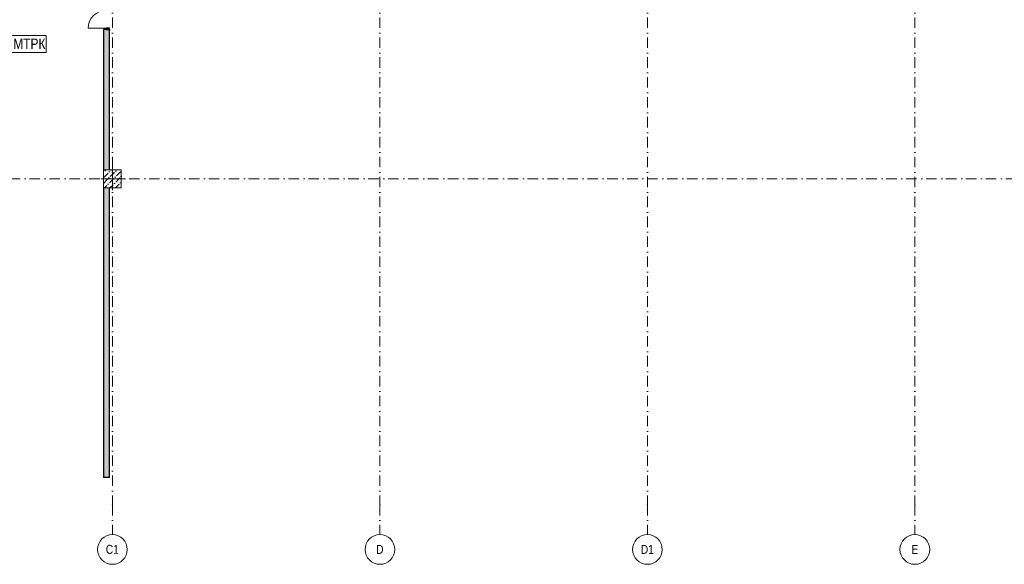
# Model space of a CAD drawing. Header units: millimetres. Extents: x -59761 to 112741, y -57975 to 46221.
# Tile 15 of 256: x -3120 to 30010, y -57975 to -39640. Entities that reach past the tile are written whole.
import ezdxf

# ---------------------------------------------------------------- set-up
doc = ezdxf.new("R2010")
doc.units = ezdxf.units.MM
doc.linetypes.add('Wipeout_Contour', pattern=[1000, 0, -1000])
doc.linetypes.add('Штрихпунктирная', pattern=[670.277762, 352.777767, -176.388884, 0, -141.111112])
for name, color, linetype in [('Интерьер - Мебель', 7, 'Continuous'), ('Конструктив - Колонны', 7, 'Continuous'), ('Конструктив - Стены Внутр сущ.', 7, 'Continuous'), ('Элемент Модели - Оси', 2, 'Continuous')]:
    doc.layers.add(name, color=color, linetype=linetype)
doc.styles.add('СГЕНЕРИР_СТИЛЬ_6', font='ARIALN.TTF')

msp = doc.modelspace()

# ---------------------------------------------------------------- hatches: boundary and pattern name
at = {"layer": 'Конструктив - Стены Внутр сущ.', "linetype": 'Continuous', "lineweight": 15}
for points in [[(-300, -44700), (-100, -44700), (-100, -39969.29), (-300, -39969.29)], [(-300, -55054.69), (-100, -55054.69), (-100, -45300), (-300, -45300)]]:
    msp.add_hatch(color=7, dxfattribs=at).paths.add_polyline_path(points)
at = {"layer": 'Конструктив - Стены Внутр сущ.', "linetype": 'Continuous', "lineweight": 0}
msp.add_hatch(color=255, dxfattribs=at).paths.add_polyline_path([(-100, -39969.29), (-100, -39929.29), (-215, -39929.29), (-215, -39969.29)])

# ---------------------------------------------------------------- linework, layer by layer
at = {"layer": 'Интерьер - Мебель', "color": 7, "linetype": 'Continuous', "lineweight": 15, "flags": 128}
msp.add_lwpolyline([(-5003.55, -40166.62), (-2229.9, -40166.62), (-2229.9, -40743.09), (-5003.55, -40743.09)], close=True, dxfattribs=at)
at = {"layer": 'Конструктив - Стены Внутр сущ.', "color": 7, "linetype": 'Continuous', "lineweight": 15}
msp.add_line((-215, -39929.29), (-817, -39929.29), dxfattribs=at)
at = {"layer": 'Конструктив - Стены Внутр сущ.', "color": 7, "linetype": 'Continuous', "lineweight": 30}
for p, q in [((-300, -39969.29), (-300, -40006.29)), ((-215, -39969.29), (-300, -39969.29)), ((-215, -39969.29), (-300, -39969.29)), ((-215, -39969.29), (-300, -39969.29)), ((-300, -39969.29), (-300, -40006.29)), ((-300, -39969.29), (-300, -40006.29)), ((-100, -39929.29), (-215, -39929.29)), ((-215, -39929.29), (-215, -39969.29)), ((-100, -39969.29), (-215, -39969.29)), ((-215, -39969.29), (-100, -39969.29)), ((-100, -39969.29), (-215, -39969.29)), ((-100, -39969.29), (-215, -39969.29)), ((-100, -39969.29), (-100, -39929.29)), ((-100, -39969.29), (-100, -40006.29)), ((-100, -39969.29), (-100, -40006.29)), ((-100, -39969.29), (-100, -40006.29))]:
    msp.add_line(p, q, dxfattribs=at)
at = {"layer": 'Конструктив - Стены Внутр сущ.', "color": 7, "linetype": 'Continuous', "lineweight": 30, "flags": 128}
for points in [[(-300, -39969.29), (-300, -44700)], [(-100, -44700), (-100, -39969.29)], [(-300, -45300), (-300, -55054.69)], [(-100, -55054.69), (-100, -45300)], [(-100, -55054.69), (-300, -55054.69)]]:
    msp.add_lwpolyline(points, dxfattribs=at)
at = {"layer": 'Конструктив - Стены Внутр сущ.', "color": 7, "linetype": 'Continuous', "lineweight": 15}
msp.add_arc((-215, -39929.29), 602, 90, 180, dxfattribs=at)
at = {"layer": 'Элемент Модели - Оси', "color": 7, "linetype": 'Штрихпунктирная', "lineweight": 15}
for p, q in [((9000, 38200), (9000, -55975)), ((18000, 38200), (18000, -55975)), ((27000, 38200), (27000, -55975)), ((0, -55975), (0, -56975)), ((9000, -55975), (9000, -56975)), ((18000, -55975), (18000, -56975)), ((27000, -55975), (27000, -56975))]:
    msp.add_line(p, q, dxfattribs=at)
at = {"layer": 'Элемент Модели - Оси', "color": 7, "linetype": 'Continuous', "lineweight": 15}
for centre in [(0, -57475), (9000, -57475), (18000, -57475), (27000, -57475)]:
    msp.add_circle(centre, 500, dxfattribs=at)
at = {"layer": 'Элемент Модели - Оси', "color": 7, "linetype": 'Штрихпунктирная', "lineweight": 15}
for p in [(0, -55975), (0, -55975), (9000, -55975), (9000, -55975), (18000, -55975), (18000, -55975), (27000, -55975), (27000, -55975)]:
    msp.add_point(p, dxfattribs=at)

# ---------------------------------------------------------------- texts
at = {"layer": 'Интерьер - Мебель', "color": 7, "linetype": 'Continuous', "lineweight": 15, "insert": (-5003.55, -40501.64), "char_height": 350, "attachment_point": 4, "style": 'СГЕНЕРИР_СТИЛЬ_6'}
msp.add_mtext('\\A1;{\\pql;\\fArial Narrow|b0|i0|c204|p34;Галерея МТРК}', dxfattribs=at)
at = {"layer": 'Элемент Модели - Оси', "color": 7, "lineweight": 15, "char_height": 300, "attachment_point": 4, "style": 'СГЕНЕРИР_СТИЛЬ_6'}
for s, insert in [('\\A1;{\\pql;\\pt0;\\fArial Narrow|b0|i0|c204|p34;C1}', (-221.65, -57473.27)), ('\\A1;{\\pql;\\pt0;\\fArial Narrow|b0|i0|c204|p34;D}', (8874.35, -57473.38)), ('\\A1;{\\pql;\\pt0;\\fArial Narrow|b0|i0|c204|p34;D1}', (17778.35, -57472.74)), ('\\A1;{\\pql;\\pt0;\\fArial Narrow|b0|i0|c204|p34;E}', (26884.24, -57473.38))]:
    msp.add_mtext(s, dxfattribs=dict(at, insert=insert))

# ---------------------------------------------------------------- next in the draw order: wipeouts: each hides what was drawn before it
at = {"color": 254, "linetype": 'Wipeout_Contour', "lineweight": 0, "ltscale": 9919754.351000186}
msp.add_wipeout([(-300, -45300), (300, -45300), (300, -44700), (-300, -44700)], dxfattribs=at).dxf.layer = 'Конструктив - Колонны'

# ---------------------------------------------------------------- next in the draw order: hatches: boundary and pattern name
at = {"layer": 'Конструктив - Колонны', "linetype": 'Continuous', "lineweight": 15}
h = msp.add_hatch(dxfattribs=at)
h.set_pattern_fill('БЕТОН_01_000D', style=0, pattern_type=2)
h.set_pattern_definition([(45, (-45000, -54000), (-183.8478, 183.8478), [195, -65, 0, -65]), (45, (-44977.02, -53793.17), (-183.8478, 183.8478), [195, -65, 0, -65])])
h.paths.add_polyline_path([(-300, -45300), (300, -45300), (300, -44700), (-300, -44700)])

# ---------------------------------------------------------------- next in the draw order: linework, layer by layer
at = {"layer": 'Конструктив - Колонны', "color": 7, "linetype": 'Continuous', "lineweight": 0}
for p, q in [((0, -44920), (0, -44620)), ((-80, -45000), (-380, -45000)), ((80, -45000), (380, -45000)), ((0, -45080), (0, -45380))]:
    msp.add_line(p, q, dxfattribs=at)
at = {"layer": 'Конструктив - Колонны', "color": 7, "linetype": 'Continuous', "lineweight": 15, "flags": 128}
msp.add_lwpolyline([(-300, -45300), (300, -45300), (300, -44700), (-300, -44700)], close=True, dxfattribs=at)
at = {"layer": 'Конструктив - Колонны', "color": 7, "linetype": 'Continuous', "lineweight": 0}
msp.add_point((0, -45000), dxfattribs=at)
at = {"layer": 'Элемент Модели - Оси', "color": 7, "linetype": 'Штрихпунктирная', "lineweight": 15}
for p, q in [((0, 38200), (0, -55975)), ((-57760.58, -45000), (110650, -45000))]:
    msp.add_line(p, q, dxfattribs=at)

doc.saveas('drawing.dxf')
